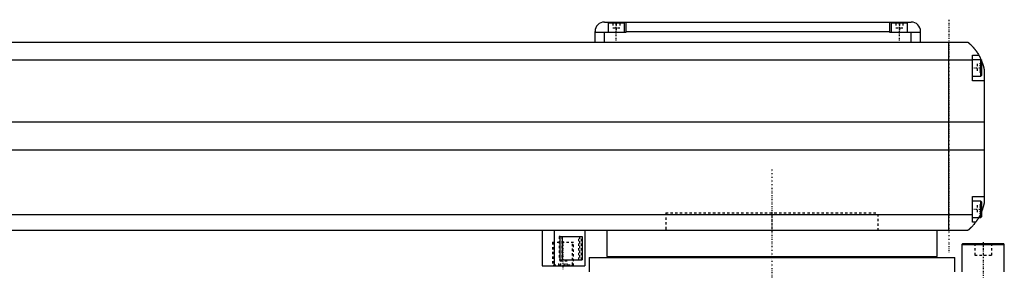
# Model space of a CAD drawing. Extents: x -906 to 181, y -1 to 1086.
# Tile 5 of 5: x -319 to 98, y 364 to 470. Entities that reach past the tile are written whole.
import ezdxf

# ---------------------------------------------------------------- set-up
doc = ezdxf.new("R2010")
doc.units = 0
doc.linetypes.add('CENTER', pattern=[1.5, 0.45, -0.5, 0.05, -0.5])
doc.linetypes.add('DASHED', pattern=[2, 1, -1])
for name, color, linetype in [('AM_0', 7, 'CONTINUOUS'), ('AM_3', 7, 'DASHED'), ('AM_7', 7, 'CENTER')]:
    doc.layers.add(name, color=color, linetype=linetype)

msp = doc.modelspace()

# ---------------------------------------------------------------- linework, layer by layer
at = {"layer": 'AM_0', "color": 7, "linetype": 'CONTINUOUS'}
for p, q in [((-71, 469), (59, 469)), ((-69.5, 468.5), (-69.5, 464.5)), ((-62.5, 468.5), (-69.5, 468.5)), ((-66, 469), (-66, 468.5)), ((-62.5, 464.5), (-62.5, 468.5)), ((-62, 469), (-62, 464.5)), ((50, 464.5), (50, 469)), ((50.5, 468.5), (50.5, 464.5)), ((57.5, 468.5), (50.5, 468.5)), ((54, 469), (54, 468.5)), ((57.5, 464.5), (57.5, 468.5)), ((-75, 460.5), (-75, 465)), ((-62, 464.5), (-75, 464.5)), ((-71, 460.5), (-71, 464.5)), ((-62, 465), (50, 465)), ((63, 464.5), (50, 464.5)), ((59, 460.5), (59, 464.5)), ((63, 460.5), (63, 465)), ((-517, 460.5), (83, 460.5)), ((75, 380.5), (75, 460.5)), ((85, 444), (85, 455)), ((85, 455), (87.65, 455)), ((85, 452.8), (-519, 452.8)), ((88.6, 453), (85, 453)), ((89, 452.6), (88.6, 453)), ((88.6, 446), (88.6, 453)), ((89, 446.4), (89, 452.6)), ((90, 448.5), (90, 392.5)), ((85, 446), (88.6, 446)), ((90, 444), (85, 444)), ((88.6, 446), (89, 446.4)), ((90, 426.46), (-524, 426.46)), ((90, 414.6), (-524, 414.6)), ((85, 384), (85, 395)), ((85, 395), (90, 395)), ((88.6, 393), (85, 393)), ((89, 392.6), (88.6, 393)), ((88.6, 386), (88.6, 393)), ((89, 386.4), (89, 392.6)), ((85, 387.22), (-519, 387.22)), ((85, 386), (88.6, 386)), ((88.6, 386), (89, 386.4)), ((83, 380.5), (-517, 380.5)), ((-97.35, 380.5), (-97.35, 365.5)), ((-92.35, 380.5), (-92.35, 365.5)), ((-79.35, 380.5), (-79.35, 365.5)), ((-70, 380.5), (-70, 369.5)), ((70, 369.5), (70, 380.5)), ((86.34, 384), (85, 384)), ((-89.85, 378), (-80.42, 378)), ((-89.85, 368), (-89.85, 378)), ((-88.74, 368), (-88.74, 378)), ((-80.42, 378), (-80.42, 368)), ((80.9, 375), (80.5, 374.6)), ((80.5, 374.6), (80.5, 363)), ((80.5, 374.6), (98.5, 374.6)), ((80.9, 375), (98.1, 375)), ((98.5, 374.6), (98.1, 375)), ((98.5, 363), (98.5, 374.6)), ((-89.85, 368), (-80.42, 368)), ((-77.5, 369), (-77.5, 363)), ((-77.5, 369), (77.5, 369)), ((-70, 369.5), (70, 369.5)), ((-55, 369.5), (-55, 369)), ((55, 369), (55, 369.5)), ((77.5, 363), (77.5, 369)), ((-97.35, 365.5), (-79.35, 365.5))]:
    msp.add_line(p, q, dxfattribs=at)
for points in [[(83, 460.5, 0), (83, 460.5, 0), (83, 460.5, 0), (83, 460.5, 0), (83.01, 460.5, 0), (83.01, 460.49, 0), (83.01, 460.49, 0), (83.02, 460.49, 0), (83.02, 460.48, 0), (83.03, 460.47, 0), (83.04, 460.47, 0), (83.05, 460.46, 0), (83.05, 460.46, 0), (83.06, 460.45, 0), (83.08, 460.44, 0), (83.09, 460.42, 0), (83.11, 460.41, 0), (83.12, 460.4, 0), (83.13, 460.39, 0), (83.14, 460.38, 0), (83.16, 460.37, 0), (83.18, 460.35, 0), (83.19, 460.34, 0), (83.2, 460.33, 0), (83.23, 460.31, 0), (83.25, 460.29, 0), (83.27, 460.28, 0), (83.28, 460.27, 0), (83.3, 460.24, 0), (83.33, 460.22, 0), (83.36, 460.2, 0), (83.39, 460.17, 0), (83.42, 460.14, 0), (83.44, 460.13, 0), (83.46, 460.11, 0), (83.49, 460.08, 0), (83.52, 460.05, 0), (83.56, 460.02, 0), (83.6, 459.99, 0), (83.63, 459.96, 0), (83.65, 459.94, 0), (83.67, 459.92, 0), (83.71, 459.89, 0), (83.75, 459.85, 0), (83.79, 459.81, 0), (83.83, 459.77, 0), (83.88, 459.74, 0), (83.9, 459.72, 0), (83.92, 459.69, 0), (83.96, 459.65, 0), (84.01, 459.61, 0), (84.06, 459.57, 0), (84.1, 459.52, 0), (84.15, 459.48, 0), (84.17, 459.46, 0), (84.2, 459.43, 0), (84.25, 459.39, 0), (84.29, 459.34, 0), (84.34, 459.29, 0), (84.39, 459.24, 0), (84.44, 459.19, 0), (84.47, 459.17, 0), (84.49, 459.14, 0), (84.54, 459.09, 0), (84.6, 459.04, 0), (84.62, 459.01, 0), (84.65, 458.98, 0), (84.7, 458.93, 0), (84.75, 458.87, 0), (84.78, 458.85, 0), (84.81, 458.82, 0), (84.86, 458.76, 0), (84.91, 458.71, 0), (84.97, 458.65, 0), (85.02, 458.59, 0), (85.07, 458.53, 0), (85.1, 458.5, 0), (85.13, 458.47, 0), (85.18, 458.41, 0), (85.24, 458.35, 0), (85.29, 458.28, 0), (85.35, 458.22, 0), (85.41, 458.16, 0), (85.43, 458.12, 0), (85.46, 458.09, 0), (85.52, 458.02, 0), (85.58, 457.96, 0), (85.63, 457.89, 0), (85.69, 457.82, 0), (85.75, 457.75, 0), (85.78, 457.72, 0), (85.81, 457.68, 0), (85.86, 457.61, 0), (85.92, 457.54, 0), (85.98, 457.46, 0), (86.04, 457.39, 0), (86.1, 457.32, 0), (86.13, 457.28, 0), (86.15, 457.24, 0), (86.21, 457.16, 0), (86.27, 457.09, 0), (86.33, 457.01, 0), (86.39, 456.93, 0), (86.45, 456.85, 0), (86.48, 456.81, 0), (86.51, 456.77, 0), (86.56, 456.69, 0), (86.62, 456.61, 0), (86.65, 456.57, 0), (86.68, 456.52, 0), (86.74, 456.44, 0), (86.8, 456.36, 0), (86.83, 456.32, 0), (86.85, 456.27, 0), (86.91, 456.19, 0), (86.97, 456.1, 0), (87.02, 456.02, 0), (87.08, 455.93, 0), (87.14, 455.84, 0), (87.16, 455.8, 0), (87.19, 455.76, 0), (87.25, 455.67, 0), (87.3, 455.58, 0), (87.49, 455.27, 0), (87.65, 455, 0)], [(87.65, 455, 0), (87.65, 455, 0), (87.66, 454.98, 0), (87.67, 454.96, 0), (87.68, 454.94, 0), (87.7, 454.91, 0), (87.73, 454.86, 0), (87.77, 454.79, 0), (87.82, 454.7, 0), (87.87, 454.6, 0), (87.93, 454.49, 0), (87.96, 454.43, 0), (88, 454.36, 0), (88.07, 454.23, 0), (88.14, 454.08, 0), (88.22, 453.92, 0), (88.31, 453.76, 0), (88.39, 453.58, 0), (88.43, 453.49, 0), (88.47, 453.4, 0), (88.56, 453.21, 0), (88.65, 453.01, 0), (88.69, 452.91, 0)], [(89, 452.14, 0), (89.03, 452.05, 0), (89.1, 451.86, 0), (89.17, 451.67, 0), (89.21, 451.57, 0), (89.24, 451.48, 0), (89.31, 451.28, 0), (89.37, 451.08, 0), (89.43, 450.87, 0), (89.49, 450.67, 0), (89.55, 450.46, 0), (89.58, 450.36, 0), (89.61, 450.26, 0), (89.66, 450.05, 0), (89.72, 449.85, 0), (89.77, 449.64, 0), (89.81, 449.44, 0), (89.86, 449.23, 0), (89.88, 449.13, 0), (89.9, 449.03, 0), (89.94, 448.82, 0), (89.98, 448.61, 0), (90, 448.5, 0)], [(90, 392.5, 0), (89.98, 392.41, 0), (89.95, 392.22, 0), (89.91, 392.03, 0), (89.89, 391.93, 0), (89.87, 391.83, 0), (89.83, 391.63, 0), (89.78, 391.43, 0), (89.73, 391.22, 0), (89.68, 391.01, 0), (89.63, 390.8, 0), (89.6, 390.7, 0), (89.57, 390.59, 0), (89.51, 390.39, 0), (89.45, 390.18, 0), (89.38, 389.97, 0), (89.32, 389.76, 0), (89.25, 389.56, 0), (89.22, 389.46, 0), (89.18, 389.36, 0), (89.11, 389.16, 0), (89.04, 388.96, 0), (89, 388.86, 0)], [(87.65, 386, 0), (87.59, 385.9, 0), (87.48, 385.71, 0), (87.37, 385.53, 0), (87.32, 385.45, 0), (87.27, 385.36, 0), (87.16, 385.2, 0), (87.06, 385.04, 0), (86.96, 384.89, 0), (86.87, 384.75, 0), (86.78, 384.62, 0), (86.74, 384.56, 0), (86.7, 384.5, 0), (86.62, 384.39, 0), (86.55, 384.29, 0), (86.49, 384.21, 0), (86.44, 384.14, 0), (86.4, 384.08, 0), (86.38, 384.06, 0), (86.37, 384.04, 0), (86.35, 384.02, 0), (86.34, 384, 0), (86.34, 384, 0)], [(86.34, 384, 0), (86.2, 383.81, 0), (85.92, 383.45, 0), (85.64, 383.11, 0), (85.5, 382.95, 0), (85.36, 382.79, 0), (85.1, 382.49, 0), (84.84, 382.22, 0), (84.59, 381.96, 0), (84.45, 381.81, 0), (84.41, 381.77, 0), (84.37, 381.73, 0), (84.35, 381.71, 0), (84.33, 381.69, 0), (84.29, 381.66, 0), (84.25, 381.62, 0), (84.21, 381.58, 0), (84.17, 381.55, 0), (84.14, 381.51, 0), (84.12, 381.49, 0), (84.1, 381.47, 0), (84.06, 381.44, 0), (84.03, 381.4, 0), (84.01, 381.39, 0), (83.99, 381.37, 0), (83.96, 381.34, 0), (83.92, 381.31, 0), (83.9, 381.29, 0), (83.89, 381.27, 0), (83.85, 381.24, 0), (83.82, 381.21, 0), (83.79, 381.18, 0), (83.75, 381.15, 0), (83.72, 381.12, 0), (83.71, 381.11, 0), (83.69, 381.09, 0), (83.66, 381.07, 0), (83.63, 381.04, 0), (83.6, 381.01, 0), (83.57, 380.99, 0), (83.54, 380.96, 0), (83.53, 380.95, 0), (83.52, 380.94, 0), (83.49, 380.91, 0), (83.46, 380.89, 0), (83.44, 380.87, 0), (83.41, 380.85, 0), (83.39, 380.83, 0), (83.38, 380.82, 0), (83.37, 380.81, 0), (83.34, 380.79, 0), (83.32, 380.77, 0), (83.3, 380.75, 0), (83.28, 380.73, 0), (83.26, 380.72, 0), (83.25, 380.71, 0), (83.24, 380.7, 0), (83.22, 380.69, 0), (83.2, 380.67, 0), (83.19, 380.66, 0), (83.17, 380.64, 0), (83.16, 380.63, 0), (83.15, 380.62, 0), (83.14, 380.62, 0), (83.13, 380.61, 0), (83.11, 380.59, 0), (83.11, 380.59, 0), (83.1, 380.58, 0), (83.09, 380.57, 0), (83.08, 380.57, 0), (83.07, 380.56, 0), (83.07, 380.56, 0), (83.06, 380.55, 0), (83.05, 380.54, 0), (83.04, 380.54, 0), (83.04, 380.53, 0), (83.03, 380.52, 0), (83.03, 380.52, 0), (83.02, 380.52, 0), (83.02, 380.51, 0), (83.01, 380.51, 0), (83, 380.5, 0), (83, 380.5, 0)]]:
    msp.add_polyline3d(points, dxfattribs=at)
for centre, start, end in [((-71, 465), 90, 180), ((59, 465), 0, 90)]:
    msp.add_arc(centre, 4, start, end, dxfattribs=at)
at = {"layer": 'AM_3', "color": 6, "linetype": 'DASHED'}
for p, q in [((-67.5, 468.5), (-67.5, 466.5)), ((-66, 468.5), (-66, 464.5)), ((-64.5, 468.5), (-64.5, 466.5)), ((52.5, 468.5), (52.5, 466.5)), ((54, 468.5), (54, 464.5)), ((55.5, 468.5), (55.5, 466.5)), ((-67.5, 466.5), (-64.5, 466.5)), ((52.5, 466.5), (55.5, 466.5)), ((87, 451.23), (87, 447.77)), ((89, 451.23), (87, 451.23)), ((89, 450.37), (87, 450.37)), ((89, 448.63), (87, 448.63)), ((89, 447.77), (87, 447.77)), ((87, 391.23), (87, 387.77)), ((89, 391.23), (87, 391.23)), ((89, 390.37), (87, 390.37)), ((89, 388.63), (87, 388.63)), ((-45, 388), (-45, 380.5)), ((-45, 388), (45, 388)), ((-45, 388), (-45, 380.5)), ((-45, 388), (45, 388)), ((45, 380.5), (45, 388)), ((45, 380.5), (45, 388)), ((89, 387.77), (87, 387.77)), ((-90.17, 378), (-90.17, 368)), ((-89.85, 378), (-90.17, 378)), ((-89.06, 378), (-89.06, 368)), ((-81.85, 368), (-81.85, 378)), ((-81.53, 378), (-81.53, 368)), ((-80.74, 368), (-80.74, 378)), ((-93.1, 375.5), (-93.1, 365.5)), ((-93.1, 375.5), (-84.1, 375.5)), ((-92.6, 375.5), (-92.6, 365.9)), ((-84.6, 365.9), (-84.6, 375.5)), ((-84.1, 365.5), (-84.1, 375.5)), ((86, 375), (86, 370)), ((89.5, 375), (89.5, 370)), ((93, 375), (93, 370)), ((-90.33, 365.5), (-90.33, 367.5)), ((-86.87, 367.5), (-90.33, 367.5)), ((-90.17, 368), (-88.74, 368)), ((-89.47, 365.5), (-89.47, 367.5)), ((-87.73, 365.5), (-87.73, 367.5)), ((-86.87, 365.5), (-86.87, 367.5)), ((86, 370), (93, 370)), ((-92.6, 365.9), (-92.2, 365.5)), ((-92.6, 365.9), (-84.6, 365.9)), ((-85, 365.5), (-84.6, 365.9))]:
    msp.add_line(p, q, dxfattribs=at)
for points in [[(88.69, 452.91, 0), (88.74, 452.79, 0), (88.84, 452.54, 0), (88.95, 452.28, 0), (89, 452.14, 0)], [(89, 388.86, 0), (88.97, 388.77, 0), (88.9, 388.6, 0), (88.83, 388.43, 0), (88.8, 388.34, 0), (88.76, 388.25, 0), (88.69, 388.08, 0), (88.61, 387.91, 0), (88.54, 387.74, 0), (88.46, 387.58, 0), (88.39, 387.41, 0), (88.35, 387.33, 0), (88.31, 387.25, 0), (88.23, 387.09, 0), (88.15, 386.94, 0), (88.08, 386.78, 0), (88, 386.63, 0), (87.92, 386.49, 0), (87.88, 386.41, 0), (87.84, 386.34, 0), (87.76, 386.2, 0), (87.69, 386.07, 0), (87.65, 386, 0)]]:
    msp.add_polyline3d(points, dxfattribs=at)
at = {"layer": 'AM_7', "color": 4, "linetype": 'CENTER'}
for p, q in [((-66, 460.1), (-66, 468.9)), ((54, 460.1), (54, 468.9)), ((75, 470), (75, 371)), ((84.8, 449.5), (89.2, 449.5)), ((0, 406.4), (0, 1.6)), ((0, 388.38), (0, 380.12)), ((84.8, 389.5), (89.2, 389.5)), ((-88.6, 376.05), (-88.6, 363.95)), ((89.5, 375.6), (89.5, 357.75))]:
    msp.add_line(p, q, dxfattribs=at)

doc.saveas('drawing.dxf')
